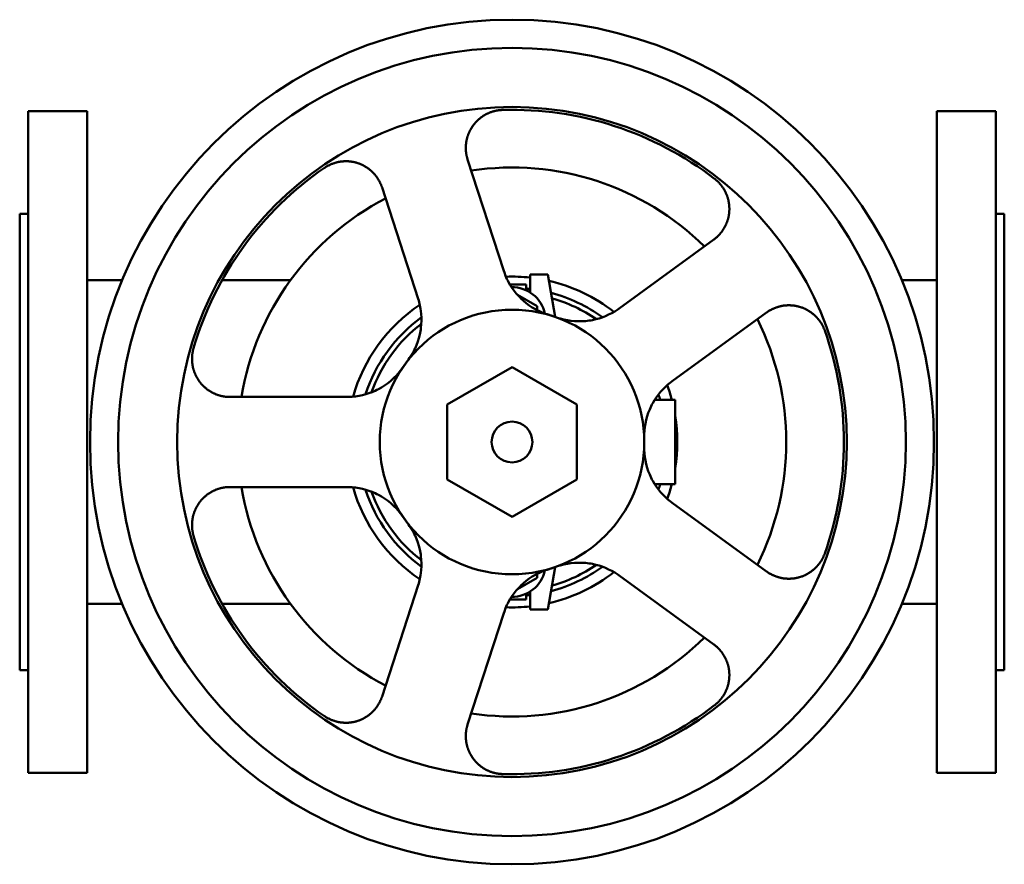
# Model space of a CAD drawing. Header units: millimetres. Extents: x 0 to 350, y -150 to 150.
import ezdxf

# ---------------------------------------------------------------- set-up
doc = ezdxf.new("R2010")
doc.units = ezdxf.units.MM
doc.layers.add('AM_0', color=7, linetype='Continuous', lineweight=30)

msp = doc.modelspace()

# ---------------------------------------------------------------- linework, layer by layer
at = {"layer": 'AM_0', "color": 7, "linetype": 'Continuous', "lineweight": 50}
for p, q in [((24, 117.5), (3, 117.5)), ((3, 117.5), (3, -117.5)), ((24, -117.5), (24, 117.5)), ((347, 117.5), (326, 117.5)), ((326, -117.5), (326, 117.5)), ((347, -117.5), (347, 117.5)), ((172.08, 60.77), (159.24, 100.29)), ((128.8, 90.4), (141.64, 50.88)), ((3, 81), (0, 81)), ((0, -81), (0, 81)), ((350, 81), (347, 81)), ((350, 81), (350, -81)), ((246.7, 71.87), (213.08, 47.45)), ((181.5, 53.09), (181.5, 59.5)), ((181.5, 59.5), (187.7, 59.5)), ((187.7, 59.5), (190.4, 44.41)), ((36.46, 57.5), (24, 57.5)), ((96.26, 57.5), (71.96, 57.5)), ((174.23, 56), (180, 56)), ((180, 53.91), (180, 56)), ((326, 57.5), (313.54, 57.5)), ((176.94, 52.27), (184, 48.2)), ((184, 48.2), (184, 46.81)), ((231.89, 21.56), (265.51, 45.98)), ((191.56, 44.04), (187.49, 45.36)), ((138.24, 29.36), (135.72, 25.89)), ((175, 26.56), (152, 13.28)), ((198, 13.28), (175, 26.56)), ((116.3, 16), (74.75, 16)), ((225.75, 15), (233, 15)), ((225.77, 15), (225.76, 15.04)), ((233, 15), (233, -15)), ((152, 13.28), (152, -13.28)), ((198, -13.28), (198, 13.28)), ((222, -2.14), (222, 2.14)), ((152, -13.28), (175, -26.56)), ((175, -26.56), (198, -13.28)), ((74.75, -16), (116.3, -16)), ((225.75, -15), (233, -15)), ((225.76, -15.04), (225.77, -15)), ((265.51, -45.98), (231.89, -21.56)), ((135.72, -25.89), (138.24, -29.36)), ((187.49, -45.36), (191.56, -44.04)), ((190.4, -44.41), (187.7, -59.5)), ((184, -48.2), (176.94, -52.27)), ((184, -46.81), (184, -48.2)), ((213.08, -47.45), (246.7, -71.87)), ((141.64, -50.88), (128.8, -90.4)), ((174.23, -56), (180, -56)), ((180, -56), (180, -53.91)), ((181.5, -59.5), (181.5, -53.09)), ((24, -57.5), (36.46, -57.5)), ((71.96, -57.5), (96.26, -57.5)), ((187.7, -59.5), (181.5, -59.5)), ((313.54, -57.5), (326, -57.5)), ((159.24, -100.29), (172.08, -60.77)), ((0, -81), (3, -81)), ((347, -81), (350, -81)), ((3, -117.5), (24, -117.5)), ((326, -117.5), (347, -117.5))]:
    msp.add_line(p, q, dxfattribs=at)
for points in [[(159.24, 100.29), (159.2, 100.4), (159.14, 100.61), (159.07, 100.83), (159.05, 100.94), (159.02, 101.04), (158.96, 101.26), (158.91, 101.48), (158.86, 101.69), (158.82, 101.91), (158.78, 102.12), (158.76, 102.23), (158.75, 102.33), (158.71, 102.55), (158.68, 102.76), (158.66, 102.98), (158.64, 103.2), (158.62, 103.42), (158.61, 103.53), (158.6, 103.64), (158.59, 103.86), (158.58, 104.08), (158.58, 104.2), (158.58, 104.31), (158.58, 104.53), (158.58, 104.76), (158.58, 104.87), (158.59, 104.98), (158.6, 105.21), (158.61, 105.44), (158.63, 105.67), (158.65, 105.89), (158.68, 106.12), (158.69, 106.23), (158.71, 106.35), (158.74, 106.57), (158.78, 106.8), (158.82, 107.03), (158.87, 107.25), (158.92, 107.48), (158.95, 107.59), (158.97, 107.7), (159.03, 107.93), (159.09, 108.15), (159.16, 108.37), (159.23, 108.59), (159.3, 108.81), (159.34, 108.92), (159.38, 109.03), (159.46, 109.25), (159.54, 109.47), (159.63, 109.68), (159.72, 109.89), (159.81, 110.1), (159.86, 110.21), (159.91, 110.31), (160.02, 110.52), (160.12, 110.73), (160.23, 110.93), (160.34, 111.13), (160.46, 111.33), (160.52, 111.43), (160.58, 111.53), (160.7, 111.72), (160.82, 111.91), (160.89, 112.01), (160.95, 112.1), (161.08, 112.29), (161.21, 112.47), (161.28, 112.57), (161.35, 112.66), (161.49, 112.83), (161.63, 113.01), (161.77, 113.18), (161.92, 113.35), (162.07, 113.52), (162.15, 113.61), (162.23, 113.69), (162.39, 113.86), (162.55, 114.02), (162.72, 114.19), (162.89, 114.35), (163.06, 114.5), (163.15, 114.58), (163.24, 114.66), (163.42, 114.81), (163.6, 114.96), (163.78, 115.11), (163.97, 115.26), (164.17, 115.4), (164.26, 115.47), (164.36, 115.54), (164.56, 115.67), (164.76, 115.81), (164.97, 115.93), (165.17, 116.06), (165.38, 116.18), (165.49, 116.24), (165.59, 116.3), (165.81, 116.41), (166.02, 116.53), (166.24, 116.63), (166.46, 116.74), (166.68, 116.83), (166.79, 116.88), (166.91, 116.93), (167.13, 117.02), (167.36, 117.11), (167.47, 117.15), (167.59, 117.19), (167.82, 117.27), (168.05, 117.34), (168.17, 117.38), (168.28, 117.41), (168.52, 117.48), (168.75, 117.54), (168.99, 117.6), (169.22, 117.65), (169.46, 117.7), (169.58, 117.73), (169.69, 117.75), (169.93, 117.79), (170.17, 117.82), (170.4, 117.86), (170.64, 117.88), (170.88, 117.91), (171, 117.92), (171.11, 117.92), (171.35, 117.94), (171.58, 117.95), (171.7, 117.95)], [(108.34, 97.37), (108.44, 97.43), (108.63, 97.56), (108.83, 97.69), (108.93, 97.75), (109.03, 97.81), (109.24, 97.93), (109.44, 98.05), (109.65, 98.16), (109.87, 98.27), (110.08, 98.38), (110.19, 98.43), (110.3, 98.48), (110.52, 98.58), (110.74, 98.68), (110.97, 98.77), (111.19, 98.86), (111.42, 98.94), (111.53, 98.98), (111.65, 99.02), (111.88, 99.09), (112.11, 99.17), (112.23, 99.2), (112.35, 99.23), (112.58, 99.3), (112.82, 99.36), (112.94, 99.38), (113.06, 99.41), (113.29, 99.46), (113.53, 99.51), (113.77, 99.55), (114.01, 99.59), (114.25, 99.62), (114.37, 99.63), (114.49, 99.65), (114.73, 99.67), (114.97, 99.69), (115.21, 99.71), (115.46, 99.72), (115.7, 99.72), (115.82, 99.73), (115.94, 99.73), (116.17, 99.73), (116.41, 99.72), (116.65, 99.71), (116.89, 99.7), (117.12, 99.68), (117.24, 99.67), (117.36, 99.66), (117.59, 99.63), (117.82, 99.6), (118.05, 99.57), (118.28, 99.53), (118.51, 99.49), (118.62, 99.46), (118.73, 99.44), (118.95, 99.39), (119.17, 99.34), (119.39, 99.29), (119.61, 99.23), (119.82, 99.16), (119.93, 99.13), (120.04, 99.1), (120.26, 99.03), (120.47, 98.95), (120.58, 98.91), (120.69, 98.87), (120.9, 98.79), (121.11, 98.71), (121.22, 98.66), (121.33, 98.62), (121.54, 98.52), (121.75, 98.43), (121.95, 98.33), (122.16, 98.22), (122.36, 98.11), (122.47, 98.06), (122.57, 98), (122.77, 97.89), (122.97, 97.77), (123.16, 97.65), (123.36, 97.52), (123.55, 97.39), (123.65, 97.33), (123.74, 97.26), (123.93, 97.13), (124.12, 96.99), (124.3, 96.85), (124.48, 96.7), (124.66, 96.55), (124.75, 96.48), (124.84, 96.4), (125.01, 96.25), (125.18, 96.09), (125.34, 95.94), (125.51, 95.78), (125.67, 95.61), (125.75, 95.53), (125.83, 95.45), (125.98, 95.28), (126.13, 95.11), (126.28, 94.93), (126.43, 94.76), (126.57, 94.58), (126.64, 94.49), (126.71, 94.4), (126.84, 94.22), (126.97, 94.04), (127.04, 93.95), (127.1, 93.86), (127.23, 93.67), (127.35, 93.48), (127.41, 93.39), (127.47, 93.3), (127.58, 93.11), (127.69, 92.92), (127.8, 92.73), (127.9, 92.54), (128, 92.34), (128.05, 92.25), (128.1, 92.15), (128.19, 91.95), (128.28, 91.76), (128.37, 91.55), (128.46, 91.35), (128.54, 91.14), (128.58, 91.04), (128.62, 90.93), (128.7, 90.72), (128.77, 90.51), (128.8, 90.4)], [(247, 93.49), (247.09, 93.42), (247.28, 93.27), (247.46, 93.12), (247.55, 93.04), (247.64, 92.96), (247.82, 92.81), (247.99, 92.65), (248.16, 92.48), (248.33, 92.31), (248.5, 92.14), (248.59, 92.05), (248.67, 91.97), (248.83, 91.79), (248.99, 91.61), (249.15, 91.42), (249.3, 91.23), (249.45, 91.04), (249.52, 90.95), (249.6, 90.85), (249.74, 90.65), (249.88, 90.45), (249.95, 90.35), (250.02, 90.25), (250.15, 90.05), (250.28, 89.84), (250.34, 89.74), (250.4, 89.63), (250.52, 89.42), (250.64, 89.21), (250.75, 88.99), (250.86, 88.78), (250.97, 88.56), (251.02, 88.45), (251.07, 88.34), (251.17, 88.12), (251.26, 87.89), (251.35, 87.67), (251.44, 87.44), (251.52, 87.22), (251.56, 87.11), (251.59, 86.99), (251.67, 86.76), (251.73, 86.54), (251.8, 86.31), (251.86, 86.08), (251.91, 85.85), (251.94, 85.73), (251.96, 85.62), (252.01, 85.39), (252.05, 85.16), (252.09, 84.93), (252.13, 84.7), (252.16, 84.47), (252.17, 84.36), (252.19, 84.25), (252.21, 84.02), (252.23, 83.79), (252.24, 83.57), (252.25, 83.34), (252.26, 83.12), (252.26, 83), (252.26, 82.89), (252.26, 82.66), (252.26, 82.44), (252.26, 82.32), (252.25, 82.21), (252.24, 81.98), (252.22, 81.75), (252.21, 81.64), (252.2, 81.52), (252.18, 81.29), (252.15, 81.06), (252.12, 80.83), (252.09, 80.61), (252.05, 80.38), (252.03, 80.26), (252, 80.15), (251.96, 79.92), (251.9, 79.7), (251.85, 79.47), (251.79, 79.25), (251.73, 79.03), (251.7, 78.91), (251.66, 78.8), (251.59, 78.58), (251.52, 78.36), (251.44, 78.14), (251.36, 77.93), (251.27, 77.71), (251.23, 77.61), (251.18, 77.5), (251.09, 77.29), (251, 77.08), (250.9, 76.87), (250.79, 76.66), (250.69, 76.46), (250.63, 76.36), (250.58, 76.26), (250.47, 76.06), (250.35, 75.86), (250.23, 75.67), (250.11, 75.48), (249.99, 75.29), (249.92, 75.19), (249.86, 75.1), (249.73, 74.92), (249.6, 74.74), (249.53, 74.65), (249.46, 74.56), (249.32, 74.38), (249.18, 74.21), (249.11, 74.12), (249.04, 74.04), (248.9, 73.87), (248.75, 73.71), (248.6, 73.55), (248.45, 73.39), (248.3, 73.24), (248.22, 73.16), (248.15, 73.08), (247.99, 72.93), (247.83, 72.79), (247.66, 72.64), (247.49, 72.49), (247.32, 72.35), (247.24, 72.28), (247.15, 72.21), (246.97, 72.07), (246.79, 71.94), (246.7, 71.87)], [(187.49, 45.36), (186.89, 45.56), (185.7, 46.02), (184.51, 46.55), (183.93, 46.84), (183.35, 47.15), (182.22, 47.81), (181.13, 48.53), (180.09, 49.31), (179.1, 50.13), (178.17, 50.98), (177.73, 51.42), (177.3, 51.87), (176.51, 52.77), (175.77, 53.7), (175.06, 54.69), (174.4, 55.71), (173.78, 56.78), (173.5, 57.33), (173.22, 57.89), (172.72, 59.03), (172.28, 60.18), (172.08, 60.77)], [(141.64, 50.88), (141.83, 50.29), (142.15, 49.09), (142.41, 47.88), (142.52, 47.27), (142.61, 46.65), (142.74, 45.43), (142.81, 44.21), (142.81, 43), (142.76, 41.81), (142.65, 40.61), (142.57, 40), (142.47, 39.38), (142.22, 38.14), (141.9, 36.9), (141.51, 35.66), (141.06, 34.44), (140.53, 33.24), (140.24, 32.65), (139.94, 32.07), (139.3, 30.95), (138.6, 29.87), (138.24, 29.36)], [(213.08, 47.45), (212.58, 47.09), (211.54, 46.41), (210.46, 45.79), (209.92, 45.5), (209.36, 45.23), (208.23, 44.72), (207.09, 44.28), (205.95, 43.9), (204.8, 43.58), (203.62, 43.32), (203.02, 43.21), (202.4, 43.11), (201.15, 42.96), (199.86, 42.88), (198.57, 42.87), (197.26, 42.92), (195.96, 43.05), (195.31, 43.14), (194.67, 43.25), (193.4, 43.52), (192.16, 43.85), (191.56, 44.04)], [(265.51, 45.98), (265.6, 46.05), (265.79, 46.18), (265.97, 46.3), (266.07, 46.36), (266.16, 46.43), (266.35, 46.54), (266.54, 46.66), (266.73, 46.77), (266.92, 46.88), (267.11, 46.98), (267.21, 47.03), (267.3, 47.08), (267.5, 47.18), (267.69, 47.27), (267.89, 47.36), (268.09, 47.45), (268.29, 47.54), (268.4, 47.58), (268.5, 47.62), (268.71, 47.7), (268.92, 47.78), (269.02, 47.82), (269.13, 47.85), (269.34, 47.92), (269.56, 47.99), (269.67, 48.02), (269.77, 48.05), (269.99, 48.11), (270.21, 48.17), (270.44, 48.22), (270.66, 48.27), (270.88, 48.31), (270.99, 48.34), (271.11, 48.36), (271.33, 48.39), (271.56, 48.43), (271.79, 48.46), (272.02, 48.48), (272.25, 48.51), (272.36, 48.52), (272.48, 48.52), (272.71, 48.54), (272.94, 48.55), (273.17, 48.56), (273.4, 48.56), (273.64, 48.56), (273.75, 48.56), (273.87, 48.55), (274.1, 48.54), (274.33, 48.53), (274.56, 48.51), (274.79, 48.49), (275.02, 48.47), (275.14, 48.45), (275.25, 48.44), (275.48, 48.4), (275.71, 48.37), (275.94, 48.33), (276.16, 48.28), (276.39, 48.23), (276.5, 48.21), (276.61, 48.18), (276.84, 48.13), (277.06, 48.07), (277.17, 48.04), (277.28, 48), (277.49, 47.94), (277.71, 47.87), (277.82, 47.83), (277.92, 47.79), (278.14, 47.72), (278.35, 47.64), (278.56, 47.55), (278.77, 47.47), (278.97, 47.37), (279.08, 47.33), (279.18, 47.28), (279.39, 47.18), (279.6, 47.08), (279.8, 46.97), (280.01, 46.86), (280.21, 46.74), (280.31, 46.68), (280.41, 46.62), (280.61, 46.5), (280.81, 46.37), (281.01, 46.24), (281.21, 46.1), (281.4, 45.96), (281.5, 45.89), (281.6, 45.82), (281.79, 45.67), (281.97, 45.52), (282.16, 45.37), (282.34, 45.21), (282.52, 45.05), (282.61, 44.97), (282.7, 44.89), (282.88, 44.72), (283.05, 44.55), (283.22, 44.37), (283.38, 44.19), (283.55, 44.01), (283.63, 43.92), (283.71, 43.83), (283.86, 43.64), (284.02, 43.45), (284.09, 43.36), (284.16, 43.26), (284.31, 43.07), (284.45, 42.87), (284.52, 42.77), (284.59, 42.67), (284.73, 42.47), (284.86, 42.27), (284.99, 42.06), (285.11, 41.85), (285.23, 41.64), (285.29, 41.54), (285.34, 41.43), (285.46, 41.22), (285.56, 41.01), (285.67, 40.79), (285.77, 40.57), (285.86, 40.36), (285.91, 40.25), (285.95, 40.14), (286.04, 39.92), (286.12, 39.7), (286.16, 39.59)], [(74.75, 16), (74.64, 16), (74.41, 16), (74.19, 16.01), (74.07, 16.02), (73.96, 16.02), (73.74, 16.04), (73.52, 16.06), (73.3, 16.08), (73.08, 16.1), (72.87, 16.13), (72.76, 16.15), (72.65, 16.16), (72.44, 16.2), (72.22, 16.24), (72.01, 16.28), (71.79, 16.33), (71.58, 16.38), (71.47, 16.4), (71.37, 16.43), (71.15, 16.49), (70.94, 16.55), (70.83, 16.58), (70.72, 16.62), (70.51, 16.68), (70.29, 16.76), (70.19, 16.79), (70.08, 16.83), (69.87, 16.91), (69.66, 17), (69.45, 17.08), (69.24, 17.18), (69.03, 17.27), (68.93, 17.32), (68.82, 17.37), (68.62, 17.47), (68.41, 17.58), (68.21, 17.69), (68.01, 17.8), (67.81, 17.92), (67.71, 17.98), (67.62, 18.04), (67.42, 18.16), (67.23, 18.29), (67.04, 18.42), (66.85, 18.56), (66.66, 18.69), (66.57, 18.76), (66.48, 18.83), (66.29, 18.98), (66.11, 19.12), (65.94, 19.27), (65.76, 19.43), (65.59, 19.58), (65.51, 19.66), (65.42, 19.74), (65.26, 19.9), (65.09, 20.07), (64.93, 20.23), (64.78, 20.4), (64.62, 20.57), (64.55, 20.66), (64.47, 20.75), (64.33, 20.92), (64.18, 21.1), (64.11, 21.19), (64.04, 21.28), (63.9, 21.46), (63.77, 21.65), (63.7, 21.74), (63.64, 21.83), (63.51, 22.02), (63.39, 22.21), (63.27, 22.4), (63.15, 22.59), (63.04, 22.79), (62.98, 22.89), (62.93, 22.99), (62.82, 23.19), (62.71, 23.39), (62.61, 23.6), (62.51, 23.81), (62.41, 24.03), (62.36, 24.13), (62.32, 24.24), (62.23, 24.46), (62.14, 24.68), (62.06, 24.9), (61.98, 25.13), (61.9, 25.36), (61.87, 25.47), (61.83, 25.59), (61.76, 25.82), (61.7, 26.05), (61.64, 26.28), (61.58, 26.52), (61.53, 26.75), (61.51, 26.87), (61.49, 26.99), (61.44, 27.23), (61.4, 27.47), (61.37, 27.71), (61.34, 27.95), (61.31, 28.19), (61.3, 28.31), (61.29, 28.44), (61.28, 28.68), (61.26, 28.92), (61.26, 29.04), (61.25, 29.16), (61.25, 29.41), (61.25, 29.65), (61.25, 29.77), (61.26, 29.89), (61.27, 30.14), (61.28, 30.38), (61.3, 30.62), (61.32, 30.86), (61.35, 31.1), (61.36, 31.22), (61.38, 31.34), (61.41, 31.58), (61.45, 31.81), (61.49, 32.05), (61.54, 32.28), (61.59, 32.51), (61.62, 32.63), (61.65, 32.74), (61.7, 32.97), (61.77, 33.2), (61.8, 33.31)], [(135.72, 25.89), (135.34, 25.39), (134.53, 24.39), (133.67, 23.43), (133.21, 22.97), (132.74, 22.51), (131.76, 21.64), (130.74, 20.83), (129.68, 20.08), (128.59, 19.39), (127.49, 18.77), (126.94, 18.49), (126.38, 18.22), (125.28, 17.74), (124.16, 17.32), (123.01, 16.96), (121.83, 16.64), (120.62, 16.39), (120.01, 16.29), (119.39, 16.2), (118.16, 16.07), (116.92, 16.01), (116.3, 16)], [(222, 2.14), (222.01, 2.77), (222.08, 4.05), (222.21, 5.34), (222.31, 5.98), (222.42, 6.63), (222.7, 7.91), (223.05, 9.17), (223.46, 10.4), (223.94, 11.59), (224.47, 12.74), (224.75, 13.3), (225.04, 13.84), (225.66, 14.87), (226.31, 15.87), (227.03, 16.84), (227.8, 17.79), (228.63, 18.7), (229.06, 19.15), (229.51, 19.58), (230.43, 20.41), (231.4, 21.19), (231.89, 21.56)], [(231.89, -21.56), (231.4, -21.19), (230.43, -20.41), (229.51, -19.58), (229.06, -19.15), (228.63, -18.7), (227.8, -17.79), (227.03, -16.84), (226.31, -15.87), (225.66, -14.87), (225.04, -13.84), (224.75, -13.3), (224.47, -12.74), (223.94, -11.59), (223.46, -10.4), (223.05, -9.17), (222.7, -7.91), (222.42, -6.63), (222.31, -5.98), (222.21, -5.34), (222.08, -4.05), (222.01, -2.77), (222, -2.14)], [(61.8, -33.31), (61.77, -33.2), (61.7, -32.97), (61.65, -32.74), (61.62, -32.63), (61.59, -32.51), (61.54, -32.28), (61.49, -32.05), (61.45, -31.81), (61.41, -31.58), (61.38, -31.34), (61.36, -31.22), (61.35, -31.1), (61.32, -30.86), (61.3, -30.62), (61.28, -30.38), (61.27, -30.14), (61.26, -29.89), (61.25, -29.77), (61.25, -29.65), (61.25, -29.41), (61.25, -29.16), (61.26, -29.04), (61.26, -28.92), (61.28, -28.68), (61.29, -28.44), (61.3, -28.31), (61.31, -28.19), (61.34, -27.95), (61.37, -27.71), (61.4, -27.47), (61.44, -27.23), (61.49, -26.99), (61.51, -26.87), (61.53, -26.75), (61.58, -26.52), (61.64, -26.28), (61.7, -26.05), (61.76, -25.82), (61.83, -25.59), (61.87, -25.47), (61.9, -25.36), (61.98, -25.13), (62.06, -24.9), (62.14, -24.68), (62.23, -24.46), (62.32, -24.24), (62.36, -24.13), (62.41, -24.03), (62.51, -23.81), (62.61, -23.6), (62.71, -23.39), (62.82, -23.19), (62.93, -22.99), (62.98, -22.89), (63.04, -22.79), (63.15, -22.59), (63.27, -22.4), (63.39, -22.21), (63.51, -22.02), (63.64, -21.83), (63.7, -21.74), (63.77, -21.65), (63.9, -21.46), (64.04, -21.28), (64.11, -21.19), (64.18, -21.1), (64.33, -20.92), (64.47, -20.75), (64.55, -20.66), (64.62, -20.57), (64.78, -20.4), (64.93, -20.23), (65.09, -20.07), (65.26, -19.9), (65.42, -19.74), (65.51, -19.66), (65.59, -19.58), (65.76, -19.43), (65.94, -19.27), (66.11, -19.12), (66.29, -18.98), (66.48, -18.83), (66.57, -18.76), (66.66, -18.69), (66.85, -18.56), (67.04, -18.42), (67.23, -18.29), (67.42, -18.16), (67.62, -18.04), (67.71, -17.98), (67.81, -17.92), (68.01, -17.8), (68.21, -17.69), (68.41, -17.58), (68.62, -17.47), (68.82, -17.37), (68.93, -17.32), (69.03, -17.27), (69.24, -17.18), (69.45, -17.08), (69.66, -17), (69.87, -16.91), (70.08, -16.83), (70.19, -16.79), (70.29, -16.76), (70.51, -16.68), (70.72, -16.62), (70.83, -16.58), (70.94, -16.55), (71.15, -16.49), (71.37, -16.43), (71.47, -16.4), (71.58, -16.38), (71.79, -16.33), (72.01, -16.28), (72.22, -16.24), (72.44, -16.2), (72.65, -16.16), (72.76, -16.15), (72.87, -16.13), (73.08, -16.1), (73.3, -16.08), (73.52, -16.06), (73.74, -16.04), (73.96, -16.02), (74.07, -16.02), (74.19, -16.01), (74.41, -16), (74.64, -16), (74.75, -16)], [(116.3, -16), (116.92, -16.01), (118.16, -16.07), (119.39, -16.2), (120.01, -16.29), (120.62, -16.39), (121.83, -16.64), (123.01, -16.96), (124.16, -17.32), (125.28, -17.74), (126.38, -18.22), (126.94, -18.49), (127.49, -18.77), (128.59, -19.39), (129.68, -20.08), (130.74, -20.83), (131.76, -21.64), (132.74, -22.51), (133.21, -22.97), (133.67, -23.43), (134.53, -24.39), (135.34, -25.39), (135.72, -25.89)], [(138.24, -29.36), (138.6, -29.87), (139.3, -30.95), (139.94, -32.07), (140.24, -32.65), (140.53, -33.24), (141.06, -34.44), (141.51, -35.66), (141.9, -36.9), (142.22, -38.14), (142.47, -39.38), (142.57, -40), (142.65, -40.61), (142.76, -41.81), (142.81, -43), (142.81, -44.21), (142.74, -45.43), (142.61, -46.65), (142.52, -47.27), (142.41, -47.88), (142.15, -49.09), (141.83, -50.29), (141.64, -50.88)], [(286.16, -39.59), (286.12, -39.7), (286.04, -39.92), (285.95, -40.14), (285.91, -40.25), (285.86, -40.36), (285.77, -40.57), (285.67, -40.79), (285.56, -41.01), (285.46, -41.22), (285.34, -41.43), (285.29, -41.54), (285.23, -41.64), (285.11, -41.85), (284.99, -42.06), (284.86, -42.27), (284.73, -42.47), (284.59, -42.67), (284.52, -42.77), (284.45, -42.87), (284.31, -43.07), (284.16, -43.26), (284.09, -43.36), (284.02, -43.45), (283.86, -43.64), (283.71, -43.83), (283.63, -43.92), (283.55, -44.01), (283.38, -44.19), (283.22, -44.37), (283.05, -44.55), (282.88, -44.72), (282.7, -44.89), (282.61, -44.97), (282.52, -45.05), (282.34, -45.21), (282.16, -45.37), (281.97, -45.52), (281.79, -45.67), (281.6, -45.82), (281.5, -45.89), (281.4, -45.96), (281.21, -46.1), (281.01, -46.24), (280.81, -46.37), (280.61, -46.5), (280.41, -46.62), (280.31, -46.68), (280.21, -46.74), (280.01, -46.86), (279.8, -46.97), (279.6, -47.08), (279.39, -47.18), (279.18, -47.28), (279.08, -47.33), (278.97, -47.37), (278.77, -47.47), (278.56, -47.55), (278.35, -47.64), (278.14, -47.72), (277.92, -47.79), (277.82, -47.83), (277.71, -47.87), (277.49, -47.94), (277.28, -48), (277.17, -48.04), (277.06, -48.07), (276.84, -48.13), (276.61, -48.18), (276.5, -48.21), (276.39, -48.23), (276.16, -48.28), (275.94, -48.33), (275.71, -48.37), (275.48, -48.4), (275.25, -48.44), (275.14, -48.45), (275.02, -48.47), (274.79, -48.49), (274.56, -48.51), (274.33, -48.53), (274.1, -48.54), (273.87, -48.55), (273.75, -48.56), (273.64, -48.56), (273.4, -48.56), (273.17, -48.56), (272.94, -48.55), (272.71, -48.54), (272.48, -48.52), (272.36, -48.52), (272.25, -48.51), (272.02, -48.48), (271.79, -48.46), (271.56, -48.43), (271.33, -48.39), (271.11, -48.36), (270.99, -48.34), (270.88, -48.31), (270.66, -48.27), (270.44, -48.22), (270.21, -48.17), (269.99, -48.11), (269.77, -48.05), (269.67, -48.02), (269.56, -47.99), (269.34, -47.92), (269.13, -47.85), (269.02, -47.82), (268.92, -47.78), (268.71, -47.7), (268.5, -47.62), (268.4, -47.58), (268.29, -47.54), (268.09, -47.45), (267.89, -47.36), (267.69, -47.27), (267.5, -47.18), (267.3, -47.08), (267.21, -47.03), (267.11, -46.98), (266.92, -46.88), (266.73, -46.77), (266.54, -46.66), (266.35, -46.54), (266.16, -46.43), (266.07, -46.36), (265.97, -46.3), (265.79, -46.18), (265.6, -46.05), (265.51, -45.98)], [(172.08, -60.77), (172.28, -60.18), (172.72, -59.03), (173.22, -57.89), (173.5, -57.33), (173.78, -56.78), (174.4, -55.71), (175.06, -54.69), (175.77, -53.7), (176.51, -52.77), (177.3, -51.87), (177.73, -51.42), (178.17, -50.98), (179.1, -50.13), (180.09, -49.31), (181.13, -48.53), (182.22, -47.81), (183.35, -47.15), (183.93, -46.84), (184.51, -46.55), (185.7, -46.02), (186.89, -45.56), (187.49, -45.36)], [(191.56, -44.04), (192.16, -43.85), (193.4, -43.52), (194.67, -43.25), (195.31, -43.14), (195.96, -43.05), (197.26, -42.92), (198.57, -42.87), (199.86, -42.88), (201.15, -42.96), (202.4, -43.11), (203.02, -43.21), (203.62, -43.32), (204.8, -43.58), (205.95, -43.9), (207.09, -44.28), (208.23, -44.72), (209.36, -45.23), (209.92, -45.5), (210.46, -45.79), (211.54, -46.41), (212.58, -47.09), (213.08, -47.45)], [(246.7, -71.87), (246.79, -71.94), (246.97, -72.07), (247.15, -72.21), (247.24, -72.28), (247.32, -72.35), (247.49, -72.49), (247.66, -72.64), (247.83, -72.79), (247.99, -72.93), (248.15, -73.08), (248.22, -73.16), (248.3, -73.24), (248.45, -73.39), (248.6, -73.55), (248.75, -73.71), (248.9, -73.87), (249.04, -74.04), (249.11, -74.12), (249.18, -74.21), (249.32, -74.38), (249.46, -74.56), (249.53, -74.65), (249.6, -74.74), (249.73, -74.92), (249.86, -75.1), (249.92, -75.19), (249.99, -75.29), (250.11, -75.48), (250.23, -75.67), (250.35, -75.86), (250.47, -76.06), (250.58, -76.26), (250.63, -76.36), (250.69, -76.46), (250.79, -76.66), (250.9, -76.87), (251, -77.08), (251.09, -77.29), (251.18, -77.5), (251.23, -77.61), (251.27, -77.71), (251.36, -77.93), (251.44, -78.14), (251.52, -78.36), (251.59, -78.58), (251.66, -78.8), (251.7, -78.91), (251.73, -79.03), (251.79, -79.25), (251.85, -79.47), (251.9, -79.7), (251.96, -79.92), (252, -80.15), (252.03, -80.26), (252.05, -80.38), (252.09, -80.61), (252.12, -80.83), (252.15, -81.06), (252.18, -81.29), (252.2, -81.52), (252.21, -81.64), (252.22, -81.75), (252.24, -81.98), (252.25, -82.21), (252.26, -82.32), (252.26, -82.44), (252.26, -82.66), (252.26, -82.89), (252.26, -83), (252.26, -83.12), (252.25, -83.34), (252.24, -83.57), (252.23, -83.79), (252.21, -84.02), (252.19, -84.25), (252.17, -84.36), (252.16, -84.47), (252.13, -84.7), (252.09, -84.93), (252.05, -85.16), (252.01, -85.39), (251.96, -85.62), (251.94, -85.73), (251.91, -85.85), (251.86, -86.08), (251.8, -86.31), (251.73, -86.54), (251.67, -86.76), (251.59, -86.99), (251.56, -87.11), (251.52, -87.22), (251.44, -87.44), (251.35, -87.67), (251.26, -87.89), (251.17, -88.12), (251.07, -88.34), (251.02, -88.45), (250.97, -88.56), (250.86, -88.78), (250.75, -88.99), (250.64, -89.21), (250.52, -89.42), (250.4, -89.63), (250.34, -89.74), (250.28, -89.84), (250.15, -90.05), (250.02, -90.25), (249.95, -90.35), (249.88, -90.45), (249.74, -90.65), (249.6, -90.85), (249.52, -90.95), (249.45, -91.04), (249.3, -91.23), (249.15, -91.42), (248.99, -91.61), (248.83, -91.79), (248.67, -91.97), (248.59, -92.05), (248.5, -92.14), (248.33, -92.31), (248.16, -92.48), (247.99, -92.65), (247.82, -92.81), (247.64, -92.96), (247.55, -93.04), (247.46, -93.12), (247.28, -93.27), (247.09, -93.42), (247, -93.49)], [(128.8, -90.4), (128.77, -90.51), (128.7, -90.72), (128.62, -90.93), (128.58, -91.04), (128.54, -91.14), (128.46, -91.35), (128.37, -91.55), (128.28, -91.76), (128.19, -91.95), (128.1, -92.15), (128.05, -92.25), (128, -92.34), (127.9, -92.54), (127.8, -92.73), (127.69, -92.92), (127.58, -93.11), (127.47, -93.3), (127.41, -93.39), (127.35, -93.48), (127.23, -93.67), (127.1, -93.86), (127.04, -93.95), (126.97, -94.04), (126.84, -94.22), (126.71, -94.4), (126.64, -94.49), (126.57, -94.58), (126.43, -94.76), (126.28, -94.93), (126.13, -95.11), (125.98, -95.28), (125.83, -95.45), (125.75, -95.53), (125.67, -95.61), (125.51, -95.78), (125.34, -95.94), (125.18, -96.09), (125.01, -96.25), (124.84, -96.4), (124.75, -96.48), (124.66, -96.55), (124.48, -96.7), (124.3, -96.85), (124.12, -96.99), (123.93, -97.13), (123.74, -97.26), (123.65, -97.33), (123.55, -97.39), (123.36, -97.52), (123.16, -97.65), (122.97, -97.77), (122.77, -97.89), (122.57, -98), (122.47, -98.06), (122.36, -98.11), (122.16, -98.22), (121.95, -98.33), (121.75, -98.43), (121.54, -98.52), (121.33, -98.62), (121.22, -98.66), (121.11, -98.71), (120.9, -98.79), (120.69, -98.87), (120.58, -98.91), (120.47, -98.95), (120.26, -99.03), (120.04, -99.1), (119.93, -99.13), (119.82, -99.16), (119.61, -99.23), (119.39, -99.29), (119.17, -99.34), (118.95, -99.39), (118.73, -99.44), (118.62, -99.46), (118.51, -99.49), (118.28, -99.53), (118.05, -99.57), (117.82, -99.6), (117.59, -99.63), (117.36, -99.66), (117.24, -99.67), (117.12, -99.68), (116.89, -99.7), (116.65, -99.71), (116.41, -99.72), (116.17, -99.73), (115.94, -99.73), (115.82, -99.73), (115.7, -99.72), (115.46, -99.72), (115.21, -99.71), (114.97, -99.69), (114.73, -99.67), (114.49, -99.65), (114.37, -99.63), (114.25, -99.62), (114.01, -99.59), (113.77, -99.55), (113.53, -99.51), (113.29, -99.46), (113.06, -99.41), (112.94, -99.38), (112.82, -99.36), (112.58, -99.3), (112.35, -99.23), (112.23, -99.2), (112.11, -99.17), (111.88, -99.09), (111.65, -99.02), (111.53, -98.98), (111.42, -98.94), (111.19, -98.86), (110.97, -98.77), (110.74, -98.68), (110.52, -98.58), (110.3, -98.48), (110.19, -98.43), (110.08, -98.38), (109.87, -98.27), (109.65, -98.16), (109.44, -98.05), (109.24, -97.93), (109.03, -97.81), (108.93, -97.75), (108.83, -97.69), (108.63, -97.56), (108.44, -97.43), (108.34, -97.37)], [(171.7, -117.95), (171.58, -117.95), (171.35, -117.94), (171.11, -117.92), (171, -117.92), (170.88, -117.91), (170.64, -117.88), (170.4, -117.86), (170.17, -117.82), (169.93, -117.79), (169.69, -117.75), (169.58, -117.73), (169.46, -117.7), (169.22, -117.65), (168.99, -117.6), (168.75, -117.54), (168.52, -117.48), (168.28, -117.41), (168.17, -117.38), (168.05, -117.34), (167.82, -117.27), (167.59, -117.19), (167.47, -117.15), (167.36, -117.11), (167.13, -117.02), (166.91, -116.93), (166.79, -116.88), (166.68, -116.83), (166.46, -116.74), (166.24, -116.63), (166.02, -116.53), (165.81, -116.41), (165.59, -116.3), (165.49, -116.24), (165.38, -116.18), (165.17, -116.06), (164.97, -115.93), (164.76, -115.81), (164.56, -115.67), (164.36, -115.54), (164.26, -115.47), (164.17, -115.4), (163.97, -115.26), (163.78, -115.11), (163.6, -114.96), (163.42, -114.81), (163.24, -114.66), (163.15, -114.58), (163.06, -114.5), (162.89, -114.35), (162.72, -114.19), (162.55, -114.02), (162.39, -113.86), (162.23, -113.69), (162.15, -113.61), (162.07, -113.52), (161.92, -113.35), (161.77, -113.18), (161.63, -113.01), (161.49, -112.83), (161.35, -112.66), (161.28, -112.57), (161.21, -112.47), (161.08, -112.29), (160.95, -112.1), (160.89, -112.01), (160.82, -111.91), (160.7, -111.72), (160.58, -111.53), (160.52, -111.43), (160.46, -111.33), (160.34, -111.13), (160.23, -110.93), (160.12, -110.73), (160.02, -110.52), (159.91, -110.31), (159.86, -110.21), (159.81, -110.1), (159.72, -109.89), (159.63, -109.68), (159.54, -109.47), (159.46, -109.25), (159.38, -109.03), (159.34, -108.92), (159.3, -108.81), (159.23, -108.59), (159.16, -108.37), (159.09, -108.15), (159.03, -107.93), (158.97, -107.7), (158.95, -107.59), (158.92, -107.48), (158.87, -107.25), (158.82, -107.03), (158.78, -106.8), (158.74, -106.57), (158.71, -106.35), (158.69, -106.23), (158.68, -106.12), (158.65, -105.89), (158.63, -105.67), (158.61, -105.44), (158.6, -105.21), (158.59, -104.98), (158.58, -104.87), (158.58, -104.76), (158.58, -104.53), (158.58, -104.31), (158.58, -104.2), (158.58, -104.08), (158.59, -103.86), (158.6, -103.64), (158.61, -103.53), (158.62, -103.42), (158.64, -103.2), (158.66, -102.98), (158.68, -102.76), (158.71, -102.55), (158.75, -102.33), (158.76, -102.23), (158.78, -102.12), (158.82, -101.91), (158.86, -101.69), (158.91, -101.48), (158.96, -101.26), (159.02, -101.04), (159.05, -100.94), (159.07, -100.83), (159.14, -100.61), (159.2, -100.4), (159.24, -100.29)]]:
    msp.add_lwpolyline(points, dxfattribs=at)
for radius in [150, 140, 119, 47, 7.25]:
    msp.add_circle((175, 0), radius, dxfattribs=at)
for centre, radius, start, end in [((175, 0), 118, 52.3973, 91.6027), ((175, 0), 118, 124.3973, 163.6027), ((175, 0), 97.5, 45.4451, 98.5549), ((175, 0), 97.5, 117.4451, 170.5549), ((175, 0), 58.75, 83.6479, 92.094), ((175, 0), 58.75, 51.906, 77.1163), ((175, 43), 12, 12.6569, 90.7093), ((175, 0), 54.75, 83.1817, 84.7602), ((175, 0), 54.75, 54.0184, 75.3232), ((175, 0), 52.94, 55.4967, 74.4134), ((175, 0), 58.75, 123.906, 164.094), ((175, 0), 54.75, 126.0184, 161.9818), ((175, 0), 52.94, 127.4967, 160.5033), ((175, 0), 97.5, 333.4451, 26.5549), ((175, 0), 118, 340.3973, 19.6027), ((175, 0), 58.75, 14.7925, 20.094), ((175, 0), 54.75, 15.9008, 17.9816), ((175, 0), 58.75, 350.8351, 9.1649), ((175, 0), 97.5, 189.4451, 242.5549), ((175, 0), 58.75, 195.906, 236.094), ((175, 0), 54.75, 198.0184, 233.9816), ((175, 0), 54.75, 342.0184, 344.0992), ((175, 0), 58.75, 339.906, 345.2075), ((175, 0), 52.94, 199.4967, 232.5033), ((175, 0), 118, 196.3973, 235.6027), ((175, 0), 54.75, 284.6768, 305.9816), ((175, 0), 52.94, 285.5866, 304.5033), ((175, -43), 12, 269.2907, 347.3431), ((175, 0), 58.75, 282.8837, 308.094), ((175, 0), 54.75, 275.2398, 276.8183), ((175, 0), 58.75, 267.906, 276.3521), ((175, 0), 97.5, 261.4451, 314.5549), ((175, 0), 118, 268.3973, 307.6027)]:
    msp.add_arc(centre, radius, start, end, dxfattribs=at)

doc.saveas('drawing.dxf')
